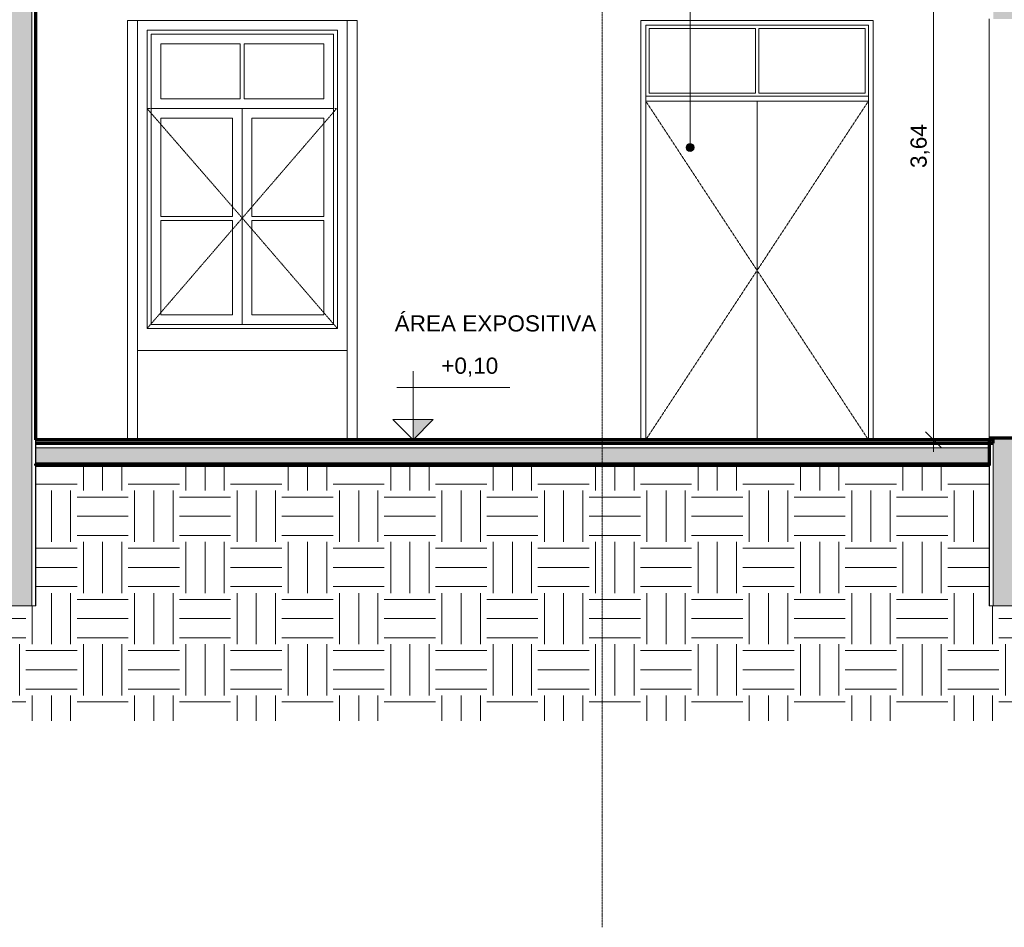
# Model space of a CAD drawing. Header units: millimetres. Extents: x -21497 to 35032, y -1993 to 8822.
# Tile 21 of 25: x 18484 to 24587, y -1993 to 3635. Entities that reach past the tile are written whole.
import ezdxf

# ---------------------------------------------------------------- set-up
doc = ezdxf.new("R2010")
doc.units = ezdxf.units.MM
doc.linetypes.add('_Tracejado pequeno', pattern=[2.25, 1.5, -0.75])
doc.linetypes.add('_Traço - ponto', pattern=[16, 12, -2, 0, -2])
for name, color, linetype, lineweight in [('A-ANNO-DIMS', 211, 'Continuous', 9), ('A-ANNO-DIMS-50', 211, 'Continuous', 9), ('A-DOOR', 31, 'Continuous', 18), ('A-DOOR-HDLN', 31, '_Tracejado pequeno', 18), ('A-FLOR', 192, 'Continuous', 18), ('A-FLOR-MCUT', 51, 'Continuous', 18), ('A-FLOR-PATT', 8, 'Continuous', 25), ('A-GLAZ', 151, 'Continuous', 18), ('A-GLAZ-HDLN', 1, '_Tracejado pequeno', 18), ('A-WALL', 113, 'Continuous', 18), ('A-WALL-PATT', 111, 'Continuous', 70), ('G-ANNO-DIMS', 111, 'Continuous', 9), ('G-ANNO-TEXT', 231, 'Continuous', 9), ('S-GRID', 1, 'Continuous', 9)]:
    doc.layers.add(name, color=color, linetype=linetype, lineweight=lineweight)
doc.styles.add('Arial_3', font='arial.ttf', dxfattribs={"height": 100})
doc.dimstyles.new('Diagonal_-_2_0mm_Arial', dxfattribs={"dimscale": 304.8, "dimtxt": 102.02594, "dimasz": 0.328084, "dimexe": 0.246063, "dimexo": 0.0625, "dimgap": 0.024606, "dimtad": 1, "dimlfac": 0.001, "dimrnd": 0.01, "dimzin": 0, "dimdsep": 46, "dimtxsty": 'Arial_3', "dimblk1": 'OBLIQUE', "dimblk2": 'OBLIQUE', "dimsah": 1, "dimcen": 0.09, "dimdle": 0.246063, "dimadec": 0, "dimazin": 0, "dimtfac": 1, "dimtdec": 4, "dimtix": 1, "dimtmove": 0, "dimatfit": 3, "dimfxl": 0.492126, "dimfxlon": 1, "dimtvp": 1, "dimtolj": 1, "dimtzin": 0, "dimarcsym": 2})

# ---------------------------------------------------------------- blocks, each defined once
blk = doc.blocks.new('porta dupla - P08 - 1_44 x 2_60 m-4336730-CORTE F - MANTER _ CONSTRUIR')
at = {"layer": 'A-DOOR'}
for p, q in [((-5667.5, 3630), (-5667.5, 1030)), ((-4227.5, 3630), (-5667.5, 3630)), ((-4227.5, 1030), (-4227.5, 3630)), ((-5637.5, 1030), (-5637.5, 3600)), ((-5637.5, 3600), (-4257.5, 3600)), ((-5617.5, 3180), (-5617.5, 3580)), ((-5617.5, 3580), (-4957.5, 3580)), ((-4957.5, 3580), (-4957.5, 3180)), ((-4937.5, 3580), (-4277.5, 3580)), ((-4937.5, 3180), (-4937.5, 3580)), ((-4277.5, 3580), (-4277.5, 3180)), ((-4257.5, 3600), (-4257.5, 1030)), ((-4957.5, 3180), (-5617.5, 3180)), ((-4277.5, 3180), (-4937.5, 3180)), ((-4257.5, 3160), (-5637.5, 3160)), ((-5637.5, 3160), (-5637.5, 3130)), ((-5637.5, 3130), (-4947.5, 3130)), ((-5637.5, 3130), (-5637.5, 1030)), ((-5637.5, 3130), (-4257.5, 3130)), ((-4947.5, 1030), (-4947.5, 3130)), ((-4947.5, 3130), (-4257.5, 3130)), ((-4947.5, 1030), (-4947.5, 3130)), ((-4257.5, 3130), (-4257.5, 3160)), ((-4257.5, 3130), (-4257.5, 1030))]:
    blk.add_line(p, q, dxfattribs=at)
at = {"layer": 'A-DOOR-HDLN'}
for p, q in [((-4257.5, 3130), (-5637.5, 3130)), ((-5637.5, 3130), (-4947.5, 2080)), ((-4257.5, 3130), (-4947.5, 2080)), ((-4947.5, 2080), (-5637.5, 1030)), ((-4947.5, 2080), (-4257.5, 1030))]:
    blk.add_line(p, q, dxfattribs=at)
blk = doc.blocks.new('Window_CV - Window_CV - 1 divisão-4329172-CORTE F - MANTER _ CONSTRUIR')
at = {"layer": 'A-GLAZ'}
for p, q in [((-8728.8, 3570), (-7548.8, 3570)), ((-8728.8, 1720), (-8728.8, 3570)), ((-7548.8, 3570), (-8728.8, 3570)), ((-8728.8, 3570), (-8728.8, 1720)), ((-8703.8, 3545), (-7573.8, 3545)), ((-8703.8, 1745), (-8703.8, 3545)), ((-7573.8, 3545), (-7573.8, 1745)), ((-7548.8, 3570), (-7548.8, 1720)), ((-7548.8, 1720), (-7548.8, 3570)), ((-8643.8, 3144), (-8643.8, 3485)), ((-8643.8, 3485), (-8151.3, 3485)), ((-8151.3, 3485), (-8151.3, 3144)), ((-8126.3, 3485), (-7633.8, 3485)), ((-8126.3, 3144), (-8126.3, 3485)), ((-7633.8, 3485), (-7633.8, 3144)), ((-8151.3, 3144), (-8643.8, 3144)), ((-7633.8, 3144), (-8126.3, 3144)), ((-8703.8, 3084), (-7573.8, 3084)), ((-8138.8, 3084), (-8703.8, 3084)), ((-7573.8, 3084), (-8138.8, 3084)), ((-8138.8, 3084), (-8138.8, 1745)), ((-8138.8, 1745), (-8138.8, 3084)), ((-8643.8, 2414.5), (-8643.8, 3024)), ((-8643.8, 3024), (-8198.8, 3024)), ((-8198.8, 3024), (-8198.8, 2414.5)), ((-8078.8, 2414.5), (-8078.8, 3024)), ((-8078.8, 3024), (-7633.8, 3024)), ((-7633.8, 3024), (-7633.8, 2414.5)), ((-8198.8, 2414.5), (-8643.8, 2414.5)), ((-8643.8, 1805), (-8643.8, 2389.5)), ((-8643.8, 2389.5), (-8198.8, 2389.5)), ((-8198.8, 2389.5), (-8198.8, 1805)), ((-7633.8, 2414.5), (-8078.8, 2414.5)), ((-8078.8, 2389.5), (-7633.8, 2389.5)), ((-8078.8, 1805), (-8078.8, 2389.5)), ((-7633.8, 2389.5), (-7633.8, 1805)), ((-8198.8, 1805), (-8643.8, 1805)), ((-7633.8, 1805), (-8078.8, 1805)), ((-7548.8, 1720), (-8728.8, 1720)), ((-8728.8, 1720), (-7548.8, 1720)), ((-7573.8, 1745), (-8703.8, 1745))]:
    blk.add_line(p, q, dxfattribs=at)
at = {"layer": 'A-GLAZ-HDLN'}
for p, q in [((-8728.8, 3084), (-7553.9, 3084)), ((-8728.8, 3084), (-8138.8, 2405)), ((-8138.8, 2405), (-7553.9, 3084)), ((-8138.8, 2405), (-8728.8, 1720)), ((-7548.8, 1720), (-8138.8, 2405))]:
    blk.add_line(p, q, dxfattribs=at)
blk = doc.blocks.new('Spot Elevations - Spot elevation - Corte-10531-CORTE F - MANTER _ CONSTRUIR')
at = {"layer": 'G-ANNO-DIMS'}
blk.add_hatch(color=256, dxfattribs=at).paths.add_polyline_path([(-15853.3, 1155), (-15978.3, 1030), (-15978.3, 1155)], flags=0)
for p, q in [((-15978.3, 1155), (-15978.3, 1455)), ((-15379.5, 1355), (-16079.5, 1355)), ((-16103.3, 1155), (-15853.3, 1155)), ((-15978.3, 1030), (-16103.3, 1155)), ((-16103.3, 1155), (-15853.3, 1155)), ((-15853.3, 1155), (-15978.3, 1030)), ((-15978.3, 1030), (-15978.3, 1155)), ((-15978.3, 1155), (-15978.3, 1030))]:
    blk.add_line(p, q, dxfattribs=at)
blk = doc.blocks.new('DIMBLOCK4-CORTE F - MANTER _ CONSTRUIR')
at = {"layer": 'A-ANNO-DIMS-50', "lineweight": 18}
for p, q in [((24148.2, 4671.9), (24098.2, 4721.9)), ((24148.2, 4671.9), (24198.2, 4621.9)), ((24148.2, 1030), (24098.2, 1080)), ((24148.2, 1030), (24198.2, 980))]:
    blk.add_line(p, q, dxfattribs=at)
at = {"layer": 'A-ANNO-DIMS-50'}
for p, q in [((24148.2, 4746.9), (24148.2, 955)), ((24298.2, 4671.9), (24073.2, 4671.9)), ((24148.2, 4671.9), (24298.2, 4671.9)), ((24298.2, 1030), (24073.2, 1030)), ((24148.2, 1030), (24298.2, 1030))]:
    blk.add_line(p, q, dxfattribs=at)
at = {"layer": 'A-ANNO-DIMS-50', "color": 0, "insert": (24006.1, 2715.3), "char_height": 100, "width": 325.653, "attachment_point": 1, "rotation": 90, "line_spacing_factor": 0.941778, "style": 'Arial_3'}
blk.add_mtext('3,64', dxfattribs=at)
blk = doc.blocks.new('_Oblique')
at = {"color": 0, "linetype": 'ByBlock', "lineweight": -2}
blk.add_line((-0.5, -0.5), (0.5, 0.5), dxfattribs=at)

msp = doc.modelspace()

# ---------------------------------------------------------------- hatches: boundary and pattern name
at = {"layer": 'A-FLOR-PATT', "lineweight": 18}
h = msp.add_hatch(dxfattribs=at)
h.set_pattern_fill('FP_4', color=256, style=0, pattern_type=2)
h.set_pattern_definition([(50, (18521.33, 3294.04), (364.368, -31.878), [38.1, -419.1]), (355, (18521.33, 3294.04), (-70.486, 382.113), [30.48, -335.28]), (100.451, (18551.7, 3291.38), (293.885, 350.233), [32.38, -356.18]), (46.184, (18521.33, 3395.64), (542.158, -84.086), [57.15, -628.65]), (96.636, (18566.5, 3388.63), (474.805, 494.855), [48.57, -534.27]), (351.184, (18521.33, 3395.64), (474.81, 494.85), [45.72, -502.92]), (21, (18572.13, 3370.24), (303.228, -204.53), [38.1, -419.1]), (326, (18572.13, 3370.24), (123.604, 368.376), [30.48, -335.28]), (71.451, (18597.4, 3353.2), (426.834, 163.843), [32.38, -356.18]), (37.5, (18521.33, 3294.04), (6.1766, 169.1102), [16.764, -314.452, 16.764, -323.596, -336.55]), (37.5, (18521.33, 3294.04), (6.1766, 169.1102), [-671.576, 16.764, -319.786]), (7.5, (18521.33, 3294.04), (133.639, 200.3615), [16.764, -177.292, 16.764, -306.832, -128.27]), (7.5, (18521.33, 3294.04), (133.639, 200.3615), [-517.652, 16.764, -111.506]), (327.5, (18408.05, 3294.04), (271.1818, -11.4584), [16.764, -110.236, 16.764, -379.476, -525.78]), (327.5, (18408.05, 3294.04), (271.1818, -11.4584), [-523.24, 16.764, -509.016]), (317.5, (18357.25, 3294.04), (296.2585, 50.853), [16.764, -148.336, 16.764, -246.38, -373.38]), (317.5, (18357.25, 3294.04), (296.2585, 50.853), [-428.244, 16.764, -356.616])])
h.paths.add_polyline_path([(10003.874, 880), (18383.874, 880), (18383.874, 980), (10003.874, 980), (10003.874, 906.56)], flags=0)
h.paths.add_polyline_path([(24493.874, 880), (24493.874, 980), (18583.874, 980), (18583.874, 880), (24211.003, 880)], flags=0)
h = msp.add_hatch(dxfattribs=at)
h.set_pattern_fill('FP_5', color=256, style=0, pattern_type=2)
h.set_pattern_definition([(0, (18521.33, 3294.04), (317.5, 317.5), [317.5, -317.5]), (0, (18521.33, 3413.1), (317.5, 317.5), [317.5, -317.5]), (0, (18521.33, 3532.16), (317.5, 317.5), [317.5, -317.5]), (90, (18561.02, 3571.85), (-317.5, 317.5), [317.5, -317.5]), (90, (18680.08, 3571.85), (-317.5, 317.5), [317.5, -317.5]), (90, (18799.14, 3571.85), (-317.5, 317.5), [317.5, -317.5])])
h.paths.add_polyline_path([(9807.001, -713.744), (24843.874, -713.744), (24843.874, 0), (24493.874, 0), (24493.874, 870), (18583.874, 870), (18583.874, 0), (18383.874, 0), (18383.874, 870), (10003.874, 870), (10003.874, -140), (9653.874, -140), (9653.874, -713.744), (9805.908, -713.744)], flags=0)
at = {"layer": 'A-WALL-PATT'}
h = msp.add_hatch(color=256, dxfattribs=at)
h.paths.add_polyline_path([(24518.874, 0), (24818.874, 0), (24818.874, 1594), (24668.874, 1594), (24668.874, 1040), (24518.874, 1040), (24518.874, 366.458)], flags=0)
h.paths.add_polyline_path([(24718.874, 3580), (24818.874, 3580), (24818.874, 5328.7), (24518.874, 5328.7), (24518.874, 3640), (24718.874, 3640), (24718.874, 3607.065)], flags=0)
msp.add_hatch(color=256, dxfattribs=at).paths.add_polyline_path([(18558.874, 0), (18558.874, 5048.7), (18408.874, 5048.7), (18408.874, 0)], flags=0)
at = {"layer": 'G-ANNO-TEXT'}
h = msp.add_hatch(color=250, dxfattribs=at)
edge = h.paths.add_edge_path(flags=0)
edge.add_arc((22639.524, 2842.688), 25, 0, 360)

# ---------------------------------------------------------------- linework, layer by layer
at = {"layer": 'A-FLOR', "lineweight": 70}
for p, q in [((24518.874, 1030), (18583.874, 1030)), ((18583.874, 1010), (24518.874, 1010)), ((24518.874, 1010), (24518.874, 1030)), ((18583.874, 880), (24493.874, 880)), ((24493.874, 870), (18583.874, 870))]:
    msp.add_line(p, q, dxfattribs=at)
at = {"layer": 'A-FLOR-MCUT'}
for p, q in [((18583.874, 1030), (18583.874, 880)), ((24493.874, 980), (18583.874, 980))]:
    msp.add_line(p, q, dxfattribs=at)
at = {"layer": 'A-WALL'}
for p, q in [((18558.874, 5048.7), (18558.874, 0)), ((18581.374, 5048.7), (18581.374, 0)), ((19152.345, 3630), (20574.845, 3630)), ((19152.345, 1030), (19152.345, 3630)), ((19213.595, 3630), (19213.595, 1030)), ((20513.595, 1030), (20513.595, 3630)), ((20574.845, 3630), (20574.845, 1030)), ((22334.845, 3630), (23774.845, 3630)), ((22334.845, 1030), (22334.845, 3630)), ((23774.845, 3630), (23774.845, 1030)), ((24493.874, 1040), (24493.874, 3640)), ((19213.595, 1584), (20513.595, 1584)), ((24496.374, 1040), (24496.374, 0)), ((24518.874, 1040), (24518.874, 0)), ((18583.874, 0), (18583.874, 870)), ((24493.874, 870), (24493.874, 0)), ((18383.874, 0), (18583.874, 0)), ((24493.874, 0), (24843.874, 0))]:
    msp.add_line(p, q, dxfattribs=at)
at = {"layer": 'A-WALL', "lineweight": 70}
for p, q in [((18583.874, 1030), (18583.874, 5048.7)), ((24493.874, 1040), (24493.874, 870)), ((24668.874, 1040), (24493.874, 1040)), ((18583.874, 870), (18583.874, 880))]:
    msp.add_line(p, q, dxfattribs=at)
at = {"layer": 'G-ANNO-TEXT', "color": 250}
msp.add_line((22639.524, 2842.688), (22639.524, 7016.95), dxfattribs=at)
msp.add_circle((22639.524, 2842.688), 25, dxfattribs=at)
at = {"layer": 'S-GRID', "linetype": '_Traço - ponto'}
msp.add_line((22093.874, -1993.067), (22093.874, 8321.869), dxfattribs=at)

# ---------------------------------------------------------------- block references
at = {"layer": 'A-DOOR'}
msp.add_blockref('porta dupla - P08 - 1_44 x 2_60 m-4336730-CORTE F - MANTER _ CONSTRUIR', (28002.366, 0), dxfattribs=at)
at = {"layer": 'A-GLAZ'}
msp.add_blockref('Window_CV - Window_CV - 1 divisão-4329172-CORTE F - MANTER _ CONSTRUIR', (28002.366, 0), dxfattribs=at)
at = {"layer": 'G-ANNO-DIMS'}
msp.add_blockref('Spot Elevations - Spot elevation - Corte-10531-CORTE F - MANTER _ CONSTRUIR', (36901.2, 0), dxfattribs=at)

# ---------------------------------------------------------------- texts
at = {"layer": 'G-ANNO-DIMS', "insert": (21096.914, 1539.532), "char_height": 100, "width": 422.3698, "attachment_point": 1, "line_spacing_factor": 0.941778, "style": 'Arial_3'}
msp.add_mtext('+0,10', dxfattribs=at)
at = {"layer": 'G-ANNO-TEXT', "color": 7, "insert": (20808.259, 1801.697), "char_height": 100, "width": 1551.26531, "attachment_point": 1, "style": 'Arial_3'}
msp.add_mtext('ÁREA EXPOSITIVA', dxfattribs=at)

# ---------------------------------------------------------------- dimensions: what is measured, and where the dimension line sits
at = {"layer": 'A-ANNO-DIMS'}
dim = msp.add_linear_dim(base=(24148.179, 1030), p1=(24298.179, 4671.934), p2=(24298.179, 1030), angle=90, dimstyle='Diagonal_-_2_0mm_Arial', override={"dimpost": '<>', "dimfxl": 3641.933839}, dxfattribs=at)
dim.commit()
dim.dimension.update_dxf_attribs({"geometry": 'DIMBLOCK4-CORTE F - MANTER _ CONSTRUIR', "text_midpoint": (24089.587, 2850.967)})

doc.saveas('drawing.dxf')
